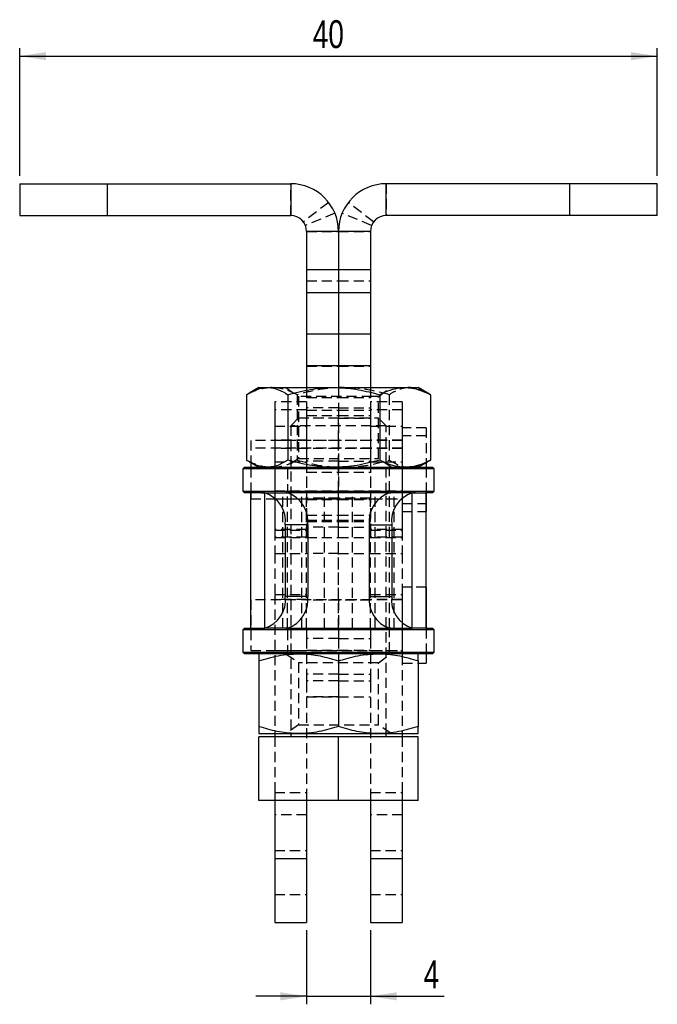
# Model space of a CAD drawing. Extents: x 16 to 201, y 40 to 142.
# Tile 3 of 4: x 100 to 140, y 53 to 115. Entities that reach past the tile are written whole.
import ezdxf

# ---------------------------------------------------------------- set-up
doc = ezdxf.new("R2010")
doc.units = 0
doc.header["$LTSCALE"] = 0.5
doc.linetypes.add('HIDDEN', pattern=[1.905, 1.27, -0.635])
doc.layers.get('0').update_dxf_attribs({"linetype": 'CONTINUOUS'})
doc.layers.add('FORMATO', color=179, linetype='CONTINUOUS')
doc.styles.add('SLDTEXTSTYLE0', font='TXT', dxfattribs={"width": 0.75})
doc.dimstyles.new('SLDDIMSTYLE0', dxfattribs={"dimtxt": 1.75, "dimasz": 1.651, "dimexe": 0, "dimexo": 0.0625, "dimgap": 0.4375, "dimtad": 1, "dimdec": 0, "dimrnd": 1e-09, "dimzin": 12, "dimtxsty": 'SLDTEXTSTYLE0', "dimsah": 1, "dimcen": 0.09, "dimazin": 3, "dimtfac": 1, "dimtdec": 0, "dimtofl": 0, "dimtmove": 0, "dimatfit": 3, "dimtolj": 1, "dimtzin": 12})
doc.dimstyles.new('SLDDIMSTYLE2', dxfattribs={"dimtxt": 1.75, "dimasz": 1.651, "dimexe": 0, "dimexo": 0.0625, "dimgap": 0.4375, "dimtad": 1, "dimdec": 3, "dimrnd": 1e-09, "dimzin": 12, "dimtxsty": 'SLDTEXTSTYLE0', "dimsah": 1, "dimcen": 0.09, "dimazin": 3, "dimtfac": 1, "dimtdec": 3, "dimtmove": 0, "dimatfit": 3, "dimtolj": 1, "dimtzin": 12})

# ---------------------------------------------------------------- blocks, each defined once
blk = doc.blocks.new('_D_7')
at = {"layer": 'FORMATO'}
for p, q in [((99.609, 104.794), (99.609, 112.794)), ((139.601, 104.794), (139.601, 112.794)), ((99.609, 112.294), (139.601, 112.294))]:
    blk.add_line(p, q, dxfattribs=at)
for points in [[(99.609, 112.294), (101.26, 112.04), (101.26, 112.548)], [(139.601, 112.294), (137.95, 112.548), (137.95, 112.04)]]:
    blk.add_solid(points, dxfattribs=at)
at = {"layer": 'FORMATO', "insert": (117.992, 114.55), "char_height": 1.75, "attachment_point": 1, "style": 'SLDTEXTSTYLE0'}
blk.add_mtext('40', dxfattribs=at)
blk = doc.blocks.new('_D_8')
at = {"layer": 'FORMATO'}
for p, q in [((117.605, 57.468), (117.605, 52.828)), ((121.605, 57.468), (121.605, 52.828)), ((117.605, 53.328), (114.43, 53.328)), ((117.605, 53.328), (121.605, 53.328)), ((121.605, 53.328), (126.241, 53.328))]:
    blk.add_line(p, q, dxfattribs=at)
for points in [[(117.605, 53.328), (115.954, 53.582), (115.954, 53.074)], [(121.605, 53.328), (123.256, 53.074), (123.256, 53.582)]]:
    blk.add_solid(points, dxfattribs=at)
at = {"layer": 'FORMATO', "insert": (124.948, 55.583), "char_height": 1.75, "attachment_point": 1, "style": 'SLDTEXTSTYLE0'}
blk.add_mtext('4', dxfattribs=at)

msp = doc.modelspace()

# ---------------------------------------------------------------- linework, layer by layer
at = {"color": 7, "linetype": 'CONTINUOUS'}
for p, q in [((99.60866, 104.2943), (99.60866, 102.2943)), ((99.60866, 104.2943), (105.10866, 104.2943)), ((105.10866, 102.2943), (105.10866, 104.2943)), ((105.10866, 104.2943), (116.60494, 104.2943)), ((116.60494, 104.2943), (116.60494, 102.2943)), ((122.60494, 102.2943), (122.60494, 104.2943)), ((134.10123, 104.2943), (122.60494, 104.2943)), ((134.10123, 104.2943), (134.10123, 102.2943)), ((139.60123, 104.2943), (134.10123, 104.2943)), ((139.60123, 102.2943), (139.60123, 104.2943)), ((99.60866, 102.2943), (105.10866, 102.2943)), ((105.10866, 102.2943), (116.60494, 102.2943)), ((134.10123, 102.2943), (122.60494, 102.2943)), ((139.60123, 102.2943), (134.10123, 102.2943)), ((119.60494, 101.2943), (117.60494, 101.2943)), ((117.60494, 101.2943), (117.60494, 98.90461)), ((119.60494, 101.2943), (119.60494, 98.90461)), ((121.60494, 101.2943), (119.60494, 101.2943)), ((121.60494, 101.2943), (121.60494, 98.90461)), ((117.60494, 98.90461), (119.60494, 98.90461)), ((117.60494, 98.90461), (117.60494, 97.4809)), ((119.60494, 98.90461), (119.60494, 97.4809)), ((119.60494, 98.90461), (121.60494, 98.90461)), ((121.60494, 98.90461), (121.60494, 97.4809)), ((117.60494, 97.4809), (119.60494, 97.4809)), ((117.60494, 97.4809), (117.60494, 94.87917)), ((119.60494, 97.4809), (119.60494, 94.87917)), ((119.60494, 97.4809), (121.60494, 97.4809)), ((121.60494, 97.4809), (121.60494, 94.87917)), ((117.60494, 94.87917), (119.60494, 94.87917)), ((117.60494, 94.87917), (117.60494, 92.87405)), ((119.60494, 94.87917), (119.60494, 92.87405)), ((119.60494, 94.87917), (121.60494, 94.87917)), ((121.60494, 94.87917), (121.60494, 92.87405)), ((119.60494, 92.87405), (117.60494, 92.87405)), ((117.60494, 92.87405), (117.60494, 91.50844)), ((121.60494, 92.87405), (119.60494, 92.87405)), ((119.60494, 92.87405), (119.60494, 91.50844)), ((121.60494, 92.87405), (121.60494, 91.50844)), ((114.60494, 91.50844), (114.00251, 91.16063)), ((114.60494, 91.50844), (115.13658, 91.50844)), ((115.13658, 91.50844), (119.31379, 91.50844)), ((119.31379, 91.50844), (123.78214, 91.50844)), ((123.78214, 91.50844), (124.60494, 91.50844)), ((125.20738, 91.16063), (124.60494, 91.50844)), ((113.84124, 91.06186), (113.84124, 86.95503)), ((116.43193, 91.06186), (116.43193, 86.95503)), ((122.19564, 91.06186), (122.19564, 86.95503)), ((125.36865, 91.06186), (125.20005, 91.14794)), ((125.36865, 91.06186), (125.36865, 86.95503)), ((113.70494, 86.50844), (113.60494, 86.40844)), ((113.70494, 86.50844), (125.50494, 86.50844)), ((114.00312, 86.85591), (114.60494, 86.50844)), ((114.10566, 86.79671), (114.10566, 86.50844)), ((124.60494, 86.50844), (125.20677, 86.85591)), ((125.10566, 86.79753), (125.10566, 86.50844)), ((125.20001, 86.86761), (125.36865, 86.95503)), ((125.60494, 86.40844), (125.50494, 86.50844)), ((113.60494, 86.40844), (113.60494, 85.00844)), ((125.60494, 86.40844), (113.60494, 86.40844)), ((125.60494, 85.00844), (125.60494, 86.40844)), ((113.60494, 85.00844), (113.70494, 84.90844)), ((113.60494, 85.00844), (125.60494, 85.00844)), ((114.10494, 84.90844), (113.70494, 84.90844)), ((114.77522, 84.90844), (114.10494, 84.90844)), ((114.10494, 76.40844), (114.10494, 84.90844)), ((114.98362, 84.8997), (114.77522, 84.90844)), ((114.77522, 84.90844), (114.92588, 84.90844)), ((114.98362, 76.41719), (114.98362, 84.8997)), ((114.98362, 84.8997), (116.39784, 84.8997)), ((116.39784, 84.8997), (116.32837, 84.90844)), ((122.75746, 84.90844), (116.44389, 84.90844)), ((116.60494, 84.90844), (116.60494, 84.85005)), ((122.60494, 84.85005), (122.60494, 84.90844)), ((122.81205, 84.8997), (122.88152, 84.90844)), ((124.22626, 84.8997), (122.81205, 84.8997)), ((124.22626, 84.8997), (124.43466, 84.90844)), ((124.22626, 76.41719), (124.22626, 84.8997)), ((124.43466, 84.90844), (124.284, 84.90844)), ((124.43466, 84.90844), (125.10494, 84.90844)), ((125.50494, 84.90844), (125.10494, 84.90844)), ((125.10494, 76.40844), (125.10494, 84.90844)), ((125.10566, 84.90844), (125.10566, 84.23344)), ((125.50494, 84.90844), (125.60494, 85.00844)), ((125.10494, 84.23344), (125.10566, 84.23344)), ((125.10566, 84.23344), (125.10566, 83.73889)), ((125.10494, 83.73889), (125.10566, 83.73889)), ((116.26571, 82.90844), (116.26571, 78.40844)), ((117.67992, 82.90844), (116.26571, 82.90844)), ((117.67992, 82.90844), (117.67992, 78.40844)), ((121.52996, 82.90844), (122.94418, 82.90844)), ((121.52996, 82.90844), (121.52996, 78.40844)), ((122.94418, 82.90844), (122.94418, 78.40844)), ((125.10566, 78.98344), (125.10494, 78.98344)), ((125.10566, 78.98344), (125.10566, 76.40844)), ((117.67992, 78.40844), (116.26571, 78.40844)), ((121.52996, 78.40844), (122.94418, 78.40844)), ((113.70494, 76.40844), (113.60494, 76.30844)), ((113.60494, 76.30844), (113.60494, 74.90844)), ((125.60494, 76.30844), (113.60494, 76.30844)), ((113.70494, 76.40844), (114.10494, 76.40844)), ((114.10494, 76.40844), (114.77522, 76.40844)), ((114.77522, 76.40844), (114.98362, 76.41719)), ((114.77522, 76.40844), (114.92588, 76.40844)), ((116.39784, 76.41719), (114.98362, 76.41719)), ((116.32837, 76.40844), (116.39784, 76.41719)), ((116.44639, 76.40844), (122.7699, 76.40844)), ((116.60494, 76.46684), (116.60494, 76.40844)), ((122.60494, 76.40844), (122.60494, 76.46684)), ((122.81205, 76.41719), (124.22626, 76.41719)), ((122.88152, 76.40844), (122.81205, 76.41719)), ((124.43466, 76.40844), (124.22626, 76.41719)), ((124.43466, 76.40844), (124.284, 76.40844)), ((125.10494, 76.40844), (124.43466, 76.40844)), ((125.10494, 76.40844), (125.50494, 76.40844)), ((125.60494, 76.30844), (125.50494, 76.40844)), ((125.60494, 74.90844), (125.60494, 76.30844)), ((113.60494, 74.90844), (113.70494, 74.80844)), ((113.60494, 74.90844), (125.60494, 74.90844)), ((125.50494, 74.80844), (113.70494, 74.80844)), ((125.10566, 74.80844), (125.10566, 74.23344)), ((125.50494, 74.80844), (125.60494, 74.90844)), ((114.60494, 74.36186), (114.60494, 70.25503)), ((119.60494, 74.36186), (119.60494, 70.25503)), ((124.60494, 74.36186), (124.60494, 70.25503)), ((124.60494, 74.23344), (125.10566, 74.23344)), ((114.60494, 69.80845), (117.10494, 69.80845)), ((115.60494, 69.80845), (115.60494, 69.60844)), ((116.60494, 69.80845), (116.60494, 69.60844)), ((117.10494, 69.80845), (122.10494, 69.80845)), ((122.10494, 69.80845), (124.60494, 69.80845)), ((122.60494, 69.60844), (122.60494, 69.80845)), ((123.60494, 69.80845), (123.60494, 69.60844)), ((114.60494, 65.60845), (114.60494, 69.60844)), ((119.60494, 69.60844), (114.60494, 69.60844)), ((119.60494, 65.60845), (119.60494, 69.60844)), ((124.60494, 69.60844), (119.60494, 69.60844)), ((124.60494, 65.60845), (124.60494, 69.60844)), ((119.60494, 65.60845), (114.60494, 65.60845)), ((115.60494, 65.60845), (115.60494, 61.96845)), ((117.60494, 65.60845), (117.60494, 61.96845)), ((124.60494, 65.60845), (119.60494, 65.60845)), ((121.60494, 65.60845), (121.60494, 61.96845)), ((123.60494, 65.60845), (123.60494, 61.96845)), ((115.60494, 61.96845), (117.60494, 61.96845)), ((115.60494, 61.96845), (115.60494, 57.96844)), ((117.60494, 61.96845), (117.60494, 57.96844)), ((121.60494, 61.96845), (123.60494, 61.96845)), ((121.60494, 61.96845), (121.60494, 57.96844)), ((123.60494, 61.96845), (123.60494, 57.96844)), ((115.60494, 57.96844), (117.60494, 57.96844)), ((121.60494, 57.96844), (123.60494, 57.96844))]:
    msp.add_line(p, q, dxfattribs=at)
at = {"color": 7, "linetype": 'HIDDEN'}
for p, q in [((105.10866, 102.2943), (105.10866, 104.2943)), ((116.60494, 102.2943), (116.60494, 104.2943)), ((122.60494, 104.2943), (122.60494, 102.2943)), ((134.10123, 104.2943), (134.10123, 102.2943)), ((118.98839, 103.11616), (117.39942, 101.90158)), ((121.81046, 101.90158), (120.2215, 103.11616)), ((119.37719, 102.44087), (117.52903, 101.67649)), ((121.68086, 101.67649), (119.83269, 102.44087)), ((117.60494, 101.2943), (119.60494, 101.2943)), ((119.60494, 101.2943), (121.60494, 101.2943)), ((117.60494, 98.20521), (119.60494, 98.20521)), ((119.60494, 98.20521), (121.60494, 98.20521)), ((117.60494, 92.85157), (119.60494, 92.85157)), ((119.60494, 92.85157), (121.60494, 92.85157)), ((116.30923, 91.50844), (117.10494, 90.95128)), ((117.60494, 91.50844), (117.60494, 90.22892)), ((119.60494, 91.50844), (119.60494, 90.22892)), ((121.60494, 91.50844), (121.60494, 90.22892)), ((122.10494, 90.95128), (122.90065, 91.50844)), ((117.01425, 91.06186), (117.01425, 86.95503)), ((121.69354, 90.95128), (117.10494, 90.95128)), ((117.10494, 90.95128), (117.10494, 87.06561)), ((117.60494, 90.88631), (119.60494, 90.88631)), ((119.60494, 90.88631), (121.60494, 90.88631)), ((122.10494, 90.95128), (121.69354, 90.95128)), ((122.10494, 87.06561), (122.10494, 90.95128)), ((122.77795, 91.06186), (122.77795, 86.95503)), ((115.60423, 90.60844), (115.60423, 82.61288)), ((117.60423, 90.60844), (115.60423, 90.60844)), ((117.60423, 90.60401), (115.60423, 90.60401)), ((117.60423, 90.60844), (117.60423, 82.61288)), ((119.60494, 90.22892), (117.60494, 90.22892)), ((117.60494, 90.22892), (117.60494, 86.8923)), ((119.60494, 90.22892), (119.60494, 89.75397)), ((119.60494, 90.22892), (121.60494, 90.22892)), ((119.60494, 90.22892), (119.60494, 86.8923)), ((121.60494, 90.22892), (121.60494, 86.8923)), ((121.60566, 90.60844), (121.60566, 82.61288)), ((123.60566, 90.60844), (121.60566, 90.60844)), ((123.60566, 90.60401), (121.60566, 90.60401)), ((123.60566, 90.60844), (123.60566, 82.61288)), ((117.60423, 90.10945), (115.60423, 90.10945)), ((115.60494, 90.10844), (115.60494, 89.09294)), ((117.60494, 90.10844), (115.60494, 90.10844)), ((117.10494, 89.60844), (116.60494, 89.10844)), ((117.10494, 89.60844), (122.10494, 89.60844)), ((117.60494, 90.08913), (119.60494, 90.08913)), ((117.60494, 89.75397), (119.60494, 89.75397)), ((119.60494, 89.58248), (117.60494, 89.58248)), ((119.60494, 90.08913), (121.60494, 90.08913)), ((119.60494, 89.75397), (119.60494, 89.58248)), ((119.60494, 89.75397), (121.60494, 89.75397)), ((119.60494, 89.58248), (121.60494, 89.58248)), ((119.60494, 88.18344), (119.60494, 89.58248)), ((123.60494, 90.10844), (121.60494, 90.10844)), ((123.60566, 90.10945), (121.60566, 90.10945)), ((122.60494, 89.10844), (122.10494, 89.60844)), ((123.60494, 90.10844), (123.60494, 89.09294)), ((115.60494, 89.09294), (117.60494, 89.09294)), ((115.60494, 89.09294), (115.60494, 82.55916)), ((122.60494, 89.10844), (116.60494, 89.10844)), ((116.60494, 89.10844), (116.60494, 84.90844)), ((121.60494, 89.09294), (123.60494, 89.09294)), ((122.60494, 84.90844), (122.60494, 89.10844)), ((123.60494, 89.09294), (123.60494, 82.55916)), ((125.10566, 88.98344), (123.60566, 88.98344)), ((125.10566, 88.98344), (125.10566, 86.79753)), ((125.10566, 88.48889), (123.60566, 88.48889)), ((114.10566, 88.19594), (114.10566, 86.79671)), ((123.60566, 88.19594), (114.10566, 88.19594)), ((123.60566, 87.70139), (114.10566, 87.70139)), ((117.60423, 88.18344), (115.60423, 88.18344)), ((117.60494, 88.20844), (115.60494, 88.20844)), ((119.60494, 88.18344), (117.60494, 88.18344)), ((119.60494, 86.60844), (119.60494, 88.18344)), ((121.60494, 88.18344), (119.60494, 88.18344)), ((123.60494, 88.20844), (121.60494, 88.20844)), ((123.60566, 88.18344), (121.60566, 88.18344)), ((117.60423, 87.68889), (115.60423, 87.68889)), ((119.60494, 87.68889), (117.60494, 87.68889)), ((121.60494, 87.68889), (119.60494, 87.68889)), ((123.60566, 87.68889), (121.60566, 87.68889)), ((114.10566, 86.50844), (114.10566, 85.02094)), ((115.60494, 86.84394), (117.60494, 86.84394)), ((116.30494, 86.50844), (116.40494, 86.40844)), ((117.10494, 87.06561), (116.30923, 86.50844)), ((117.10494, 87.06561), (122.10494, 87.06561)), ((119.60494, 86.8923), (117.60494, 86.8923)), ((117.60494, 86.8923), (117.60494, 84.90844)), ((119.60494, 86.8923), (121.60494, 86.8923)), ((119.60494, 86.8923), (119.60494, 84.90844)), ((119.60494, 85.03344), (119.60494, 86.60844)), ((121.60494, 86.8923), (121.60494, 84.90844)), ((121.60494, 86.84394), (123.60494, 86.84394)), ((122.90065, 86.50844), (122.10494, 87.06561)), ((122.80494, 86.40844), (122.90494, 86.50844)), ((125.10566, 86.50844), (125.10566, 84.90844)), ((116.40494, 86.40844), (116.40494, 85.00844)), ((117.60494, 86.19886), (119.60494, 86.19886)), ((119.60494, 86.19886), (121.60494, 86.19886)), ((122.80494, 85.00844), (122.80494, 86.40844)), ((114.10566, 85.02094), (114.10566, 84.52639)), ((114.10566, 85.02094), (123.60566, 85.02094)), ((114.98362, 76.40844), (114.98362, 84.90844)), ((115.60423, 85.03344), (117.60423, 85.03344)), ((116.10494, 76.40844), (116.10494, 84.90844)), ((116.40494, 85.00844), (116.30494, 84.90844)), ((116.39784, 76.41719), (116.39784, 84.8997)), ((116.60494, 84.85005), (116.60494, 76.46684)), ((117.31205, 76.40844), (117.31205, 84.90844)), ((117.60494, 85.03344), (119.60494, 85.03344)), ((117.60494, 76.40844), (117.60494, 84.90844)), ((118.72626, 76.40844), (118.72626, 84.90844)), ((119.60494, 82.75423), (119.60494, 85.03344)), ((119.60494, 85.03344), (121.60494, 85.03344)), ((119.60494, 76.40844), (119.60494, 84.90844)), ((120.48362, 76.40844), (120.48362, 84.90844)), ((121.60494, 76.40844), (121.60494, 84.90844)), ((121.60566, 85.03344), (123.60566, 85.03344)), ((121.89784, 76.40844), (121.89784, 84.90844)), ((122.60494, 76.46684), (122.60494, 84.85005)), ((122.90494, 84.90844), (122.80494, 85.00844)), ((122.81205, 76.41719), (122.81205, 84.8997)), ((123.10494, 76.40844), (123.10494, 84.90844)), ((124.22626, 76.40844), (124.22626, 84.90844)), ((114.10566, 84.52639), (123.60566, 84.52639)), ((115.60423, 84.53889), (117.60423, 84.53889)), ((119.60494, 84.56715), (117.60494, 84.56715)), ((117.60494, 84.53889), (119.60494, 84.53889)), ((117.60494, 84.49313), (119.60494, 84.49313)), ((121.60494, 84.56715), (119.60494, 84.56715)), ((119.60494, 84.53889), (121.60494, 84.53889)), ((119.60494, 84.49313), (121.60494, 84.49313)), ((121.60566, 84.53889), (123.60566, 84.53889)), ((123.60566, 84.23344), (125.10494, 84.23344)), ((117.60494, 83.51188), (119.60494, 83.51188)), ((119.60494, 83.51188), (121.60494, 83.51188)), ((123.60566, 83.73889), (125.10494, 83.73889)), ((117.60494, 83.1948), (119.60494, 83.1948)), ((117.60494, 83.10844), (119.60494, 83.10844)), ((119.60494, 82.75423), (117.60494, 82.75423)), ((119.60494, 83.1948), (121.60494, 83.1948)), ((119.60494, 83.10844), (121.60494, 83.10844)), ((119.60494, 82.75423), (121.60494, 82.75423)), ((119.60494, 81.10844), (119.60494, 82.75423)), ((117.60423, 82.61288), (115.60423, 82.61288)), ((115.60423, 82.61288), (115.60423, 82.11833)), ((115.60494, 82.55916), (117.60494, 82.55916)), ((115.60494, 82.55916), (115.60494, 81.10844)), ((117.60423, 82.61288), (117.60423, 82.11833)), ((121.60494, 82.55916), (123.60494, 82.55916)), ((123.60566, 82.61288), (121.60566, 82.61288)), ((121.60566, 82.61288), (121.60566, 82.11833)), ((123.60494, 82.55916), (123.60494, 81.10844)), ((123.60566, 82.61288), (123.60566, 82.11833)), ((117.60423, 82.11833), (115.60423, 82.11833)), ((115.60423, 82.11833), (115.60423, 82.11389)), ((115.60423, 82.11389), (117.60423, 82.11389)), ((117.60423, 82.11833), (117.60423, 82.11389)), ((117.60494, 82.10484), (119.60494, 82.10484)), ((119.60494, 82.10484), (121.60494, 82.10484)), ((123.60566, 82.11833), (121.60566, 82.11833)), ((121.60566, 82.11833), (121.60566, 82.11389)), ((121.60566, 82.11389), (123.60566, 82.11389)), ((123.60566, 82.11833), (123.60566, 82.11389)), ((115.60494, 81.10844), (117.60494, 81.10844)), ((115.60494, 81.10844), (115.60494, 78.53894)), ((119.60494, 81.10844), (117.60494, 81.10844)), ((119.60494, 81.10844), (121.60494, 81.10844)), ((119.60494, 78.18344), (119.60494, 81.10844)), ((121.60494, 81.10844), (123.60494, 81.10844)), ((123.60494, 81.10844), (123.60494, 78.53894)), ((115.60494, 78.53894), (115.60494, 69.80845)), ((115.60494, 78.53894), (117.60494, 78.53894)), ((121.60494, 78.53894), (123.60494, 78.53894)), ((123.60494, 78.53894), (123.60494, 69.80845)), ((123.60566, 78.98344), (123.60566, 74.23344)), ((125.10494, 78.98344), (123.60566, 78.98344)), ((114.10566, 78.19594), (114.10566, 75.02094)), ((123.60566, 78.19594), (114.10566, 78.19594)), ((117.60494, 78.20844), (115.60494, 78.20844)), ((119.60494, 78.18344), (117.60494, 78.18344)), ((119.60494, 78.18344), (119.60494, 76.40844)), ((121.60494, 78.18344), (119.60494, 78.18344)), ((123.60494, 78.20844), (121.60494, 78.20844)), ((116.30494, 76.40844), (116.40494, 76.30844)), ((116.40494, 76.30844), (116.40494, 74.90844)), ((116.60494, 76.40844), (116.60494, 69.80845)), ((117.60494, 76.40844), (117.60494, 75.77385)), ((119.60494, 76.40844), (119.60494, 75.77385)), ((121.60494, 76.40844), (121.60494, 75.77385)), ((122.60494, 69.80845), (122.60494, 76.40844)), ((122.80494, 76.30844), (122.90494, 76.40844)), ((122.80494, 74.90844), (122.80494, 76.30844)), ((125.10566, 76.40844), (125.10566, 74.80844)), ((119.60494, 75.77385), (117.60494, 75.77385)), ((117.60494, 75.77385), (117.60494, 73.53151)), ((119.60494, 75.77385), (121.60494, 75.77385)), ((119.60494, 75.77385), (119.60494, 73.53151)), ((121.60494, 75.77385), (121.60494, 73.53151)), ((114.10566, 75.02094), (123.60566, 75.02094)), ((115.60494, 75.00845), (117.60494, 75.00845)), ((116.40494, 74.90844), (116.30494, 74.80844)), ((116.30923, 74.80844), (117.10494, 74.25128)), ((117.60494, 75.03344), (119.60494, 75.03344)), ((119.60494, 75.03344), (121.60494, 75.03344)), ((121.60494, 75.00845), (123.60494, 75.00845)), ((122.10494, 74.25128), (122.90065, 74.80844)), ((122.90494, 74.80844), (122.80494, 74.90844)), ((122.10494, 74.25128), (117.10494, 74.25128)), ((117.10494, 74.25128), (117.10494, 70.36561)), ((122.10494, 70.36561), (122.10494, 74.25128)), ((123.60566, 74.23344), (124.60494, 74.23344)), ((119.60494, 73.53151), (117.60494, 73.53151)), ((117.60494, 73.53151), (117.60494, 73.10845)), ((119.60494, 73.53151), (121.60494, 73.53151)), ((119.60494, 73.53151), (119.60494, 73.10845)), ((121.60494, 73.53151), (121.60494, 73.10845)), ((119.60494, 73.10845), (117.60494, 73.10845)), ((117.60494, 73.10845), (117.60494, 73.01217)), ((117.60494, 73.01217), (117.60494, 66.10844)), ((119.60494, 73.10845), (121.60494, 73.10845)), ((119.60494, 73.10845), (119.60494, 72.12222)), ((121.60494, 73.10845), (121.60494, 73.01217)), ((121.60494, 73.01217), (121.60494, 66.10844)), ((119.60494, 72.12222), (117.60494, 72.12222)), ((117.60494, 72.10845), (119.60494, 72.10845)), ((119.60494, 72.12222), (121.60494, 72.12222)), ((119.60494, 72.12222), (119.60494, 72.10845)), ((119.60494, 72.10845), (121.60494, 72.10845)), ((117.10494, 70.36561), (116.30923, 69.80845)), ((117.10494, 70.36561), (122.10494, 70.36561)), ((122.90065, 69.80845), (122.10494, 70.36561)), ((115.60494, 69.60844), (115.60494, 66.10844)), ((123.60494, 69.60844), (123.60494, 66.10844)), ((115.60494, 66.10844), (117.60494, 66.10844)), ((115.60494, 66.10844), (115.60494, 65.60845)), ((117.60494, 66.10844), (117.60494, 65.60845)), ((121.60494, 66.10844), (123.60494, 66.10844)), ((121.60494, 66.10844), (121.60494, 65.60845)), ((123.60494, 66.10844), (123.60494, 65.60845)), ((117.60494, 64.71845), (115.60494, 64.71845)), ((123.60494, 64.71845), (121.60494, 64.71845)), ((115.60494, 62.46844), (117.60494, 62.46844)), ((121.60494, 62.46844), (123.60494, 62.46844)), ((115.60494, 61.96845), (117.60494, 61.96845)), ((121.60494, 61.96845), (123.60494, 61.96845)), ((115.60494, 59.71844), (117.60494, 59.71844)), ((121.60494, 59.71844), (123.60494, 59.71844))]:
    msp.add_line(p, q, dxfattribs=at)
at = {"color": 8, "linetype": 'CONTINUOUS'}
for p, q in [((116.39784, 84.8997), (116.39784, 84.90844)), ((122.81205, 84.8997), (122.81205, 84.90844)), ((116.39784, 76.40844), (116.39784, 76.41719)), ((122.81205, 76.40844), (122.81205, 76.41719))]:
    msp.add_line(p, q, dxfattribs=at)
at = {"color": 7, "linetype": 'CONTINUOUS'}
for centre, radius, start, end in [((116.60494, 101.2943), 3, 0, 90), ((122.60494, 101.2943), 3, 90, 180), ((116.60494, 101.2943), 1, 0, 90), ((122.60494, 101.2943), 1, 90, 180), ((114.41825, 83.12731), 1.86037, 353.2436231, 72.3079951), ((115.83247, 83.12731), 1.86037, 353.2436315, 72.3079915), ((123.37742, 83.12731), 1.86037, 107.6920085, 186.7563685), ((124.79163, 83.12731), 1.86037, 107.6920049, 186.7563769), ((114.41825, 78.18958), 1.86037, 287.6920202, 6.7563738), ((115.83247, 78.18958), 1.86037, 287.6920238, 6.7563654), ((123.37742, 78.18958), 1.86037, 173.2436346, 252.3079762), ((124.79163, 78.18958), 1.86037, 173.2436262, 252.3079798)]:
    msp.add_arc(centre, radius, start, end, dxfattribs=at)
for points, knots in [([(113.84124, 91.06186), (114.05158, 91.18326), (114.36912, 91.36654), (114.8048, 91.48914), (115.026, 91.50201), (115.13658, 91.50844)], [0, 0, 0, 0, 0.49525419, 0.74764884, 1, 1, 1, 1]), ([(115.13658, 91.50844), (115.16728, 91.50791), (115.39979, 91.50388), (115.83819, 91.40635), (116.23281, 91.17739), (116.43193, 91.06186)], [0, 0, 0, 0, 0.07006191, 0.53077025, 1, 1, 1, 1]), ([(116.43193, 91.06186), (116.8999, 91.18326), (117.60635, 91.36654), (118.57565, 91.48914), (119.06775, 91.50201), (119.31379, 91.50844)], [0, 0, 0, 0, 0.49525443, 0.747649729, 1, 1, 1, 1]), ([(119.31379, 91.50844), (119.38207, 91.50791), (119.89935, 91.50388), (120.87469, 91.40635), (121.75264, 91.17739), (122.19564, 91.06186)], [0, 0, 0, 0, 0.07006277, 0.53077036, 1, 1, 1, 1]), ([(122.19564, 91.06186), (122.31482, 91.12108), (122.63197, 91.27865), (123.16088, 91.46426), (123.57418, 91.49365), (123.78214, 91.50844)], [0, 0, 0, 0, 0.23023641, 0.6126675, 1, 1, 1, 1]), ([(123.78214, 91.50844), (123.91472, 91.50226), (124.24831, 91.4867), (124.78136, 91.34479), (125.17218, 91.15651), (125.36865, 91.06186)], [0, 0, 0, 0, 0.24700412, 0.62147539, 1, 1, 1, 1]), ([(115.13658, 86.50844), (115.10589, 86.50898), (114.87338, 86.51301), (114.43498, 86.61054), (114.04036, 86.8395), (113.84124, 86.95503)], [0, 0, 0, 0, 0.07006297, 0.53077081, 1, 1, 1, 1]), ([(116.43193, 86.95503), (116.22159, 86.83362), (115.90405, 86.65035), (115.46837, 86.52775), (115.24717, 86.51488), (115.13658, 86.50844)], [0, 0, 0, 0, 0.49525472, 0.74764968, 1, 1, 1, 1]), ([(119.31379, 86.50844), (119.2455, 86.50898), (118.72822, 86.51301), (117.75288, 86.61054), (116.87493, 86.8395), (116.43193, 86.95503)], [0, 0, 0, 0, 0.07006269, 0.53077036, 1, 1, 1, 1]), ([(122.19564, 86.95503), (121.72767, 86.83362), (121.02122, 86.65035), (120.05193, 86.52775), (119.55982, 86.51488), (119.31379, 86.50844)], [0, 0, 0, 0, 0.49525434, 0.74764972, 1, 1, 1, 1]), ([(123.78214, 86.50844), (123.57698, 86.52286), (123.16369, 86.5519), (122.63467, 86.7369), (122.31482, 86.89581), (122.19564, 86.95503)], [0, 0, 0, 0, 0.382117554, 0.769764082, 1, 1, 1, 1]), ([(125.36865, 86.95503), (125.17414, 86.86125), (124.78334, 86.67284), (124.25031, 86.53029), (123.91472, 86.51463), (123.78214, 86.50844)], [0, 0, 0, 0, 0.37479252, 0.75299549, 1, 1, 1, 1]), ([(114.60494, 74.36186), (115.0109, 74.48326), (115.62375, 74.66654), (116.46461, 74.78914), (116.89151, 74.80201), (117.10494, 74.80844)], [0, 0, 0, 0, 0.49525426, 0.74764952, 1, 1, 1, 1]), ([(114.60494, 74.80844), (114.60494, 74.79403), (114.60494, 74.76499), (114.60494, 74.57999), (114.60494, 74.42108), (114.60494, 74.36186)], [0, 0, 0, 0, 0.38211746, 0.76976396, 1, 1, 1, 1]), ([(117.10494, 74.80844), (117.16418, 74.80791), (117.61292, 74.80388), (118.45903, 74.70635), (119.22064, 74.47739), (119.60494, 74.36186)], [0, 0, 0, 0, 0.07006285, 0.53077022, 1, 1, 1, 1]), ([(119.60494, 74.36186), (120.0109, 74.48326), (120.62375, 74.66654), (121.46461, 74.78914), (121.89151, 74.80201), (122.10494, 74.80844)], [0, 0, 0, 0, 0.495254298, 0.747649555, 1, 1, 1, 1]), ([(122.10494, 74.80844), (122.16418, 74.80791), (122.61292, 74.80388), (123.45903, 74.70635), (124.22064, 74.47739), (124.60494, 74.36186)], [0, 0, 0, 0, 0.07006285, 0.53077025, 1, 1, 1, 1]), ([(124.60494, 74.36186), (124.60494, 74.42108), (124.60494, 74.57865), (124.60494, 74.76426), (124.60494, 74.79365), (124.60494, 74.80844)], [0, 0, 0, 0, 0.23023654, 0.6126673, 1, 1, 1, 1]), ([(117.10494, 69.80845), (117.04571, 69.80898), (116.59696, 69.81301), (115.75086, 69.91054), (114.98924, 70.1395), (114.60494, 70.25503)], [0, 0, 0, 0, 0.07006285, 0.53077029, 1, 1, 1, 1]), ([(114.60494, 70.25503), (114.60494, 70.19581), (114.60494, 70.03824), (114.60494, 69.85263), (114.60494, 69.82324), (114.60494, 69.80845)], [0, 0, 0, 0, 0.23023657, 0.61266725, 1, 1, 1, 1]), ([(119.60494, 70.25503), (119.19898, 70.13362), (118.58613, 69.95035), (117.74528, 69.82775), (117.31837, 69.81488), (117.10494, 69.80845)], [0, 0, 0, 0, 0.49525421, 0.74764954, 1, 1, 1, 1]), ([(122.10494, 69.80845), (122.04571, 69.80898), (121.59696, 69.81301), (120.75086, 69.91054), (119.98924, 70.1395), (119.60494, 70.25503)], [0, 0, 0, 0, 0.07006285, 0.53077025, 1, 1, 1, 1]), ([(124.60494, 70.25503), (124.19898, 70.13362), (123.58613, 69.95035), (122.74528, 69.82775), (122.31837, 69.81488), (122.10494, 69.80845)], [0, 0, 0, 0, 0.49525418, 0.7476495, 1, 1, 1, 1]), ([(124.60494, 69.80845), (124.60494, 69.82286), (124.60494, 69.8519), (124.60494, 70.0369), (124.60494, 70.19581), (124.60494, 70.25503)], [0, 0, 0, 0, 0.3821175, 0.76976393, 1, 1, 1, 1])]:
    msp.add_open_spline(points, degree=3, knots=knots, dxfattribs=at)
at = {"color": 7, "linetype": 'HIDDEN'}
for points, knots in [([(115.42774, 91.50844), (115.22258, 91.49403), (114.80928, 91.46499), (114.28027, 91.27999), (113.96042, 91.12108), (113.84124, 91.06186)], [0, 0, 0, 0, 0.38211748, 0.76976404, 1, 1, 1, 1]), ([(117.01425, 91.06186), (116.81973, 91.15564), (116.42894, 91.34405), (115.89591, 91.4866), (115.56032, 91.50226), (115.42774, 91.50844)], [0, 0, 0, 0, 0.37479251, 0.75299545, 1, 1, 1, 1]), ([(119.8961, 91.50844), (119.82782, 91.50791), (119.31053, 91.50388), (118.33519, 91.40635), (117.45724, 91.17739), (117.01425, 91.06186)], [0, 0, 0, 0, 0.07006277, 0.53077036, 1, 1, 1, 1]), ([(122.77795, 91.06186), (122.30999, 91.18326), (121.60353, 91.36654), (120.63424, 91.48914), (120.14213, 91.50201), (119.8961, 91.50844)], [0, 0, 0, 0, 0.49525443, 0.747649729, 1, 1, 1, 1]), ([(124.0733, 91.50844), (124.04261, 91.50791), (123.81009, 91.50388), (123.3717, 91.40635), (122.97707, 91.17739), (122.77795, 91.06186)], [0, 0, 0, 0, 0.07006191, 0.53077025, 1, 1, 1, 1]), ([(125.20005, 91.14794), (125.0455, 91.2361), (124.78369, 91.38545), (124.40503, 91.48855), (124.18387, 91.50181), (124.0733, 91.50844)], [0, 0, 0, 0, 0.41878432, 0.7094172, 1, 1, 1, 1]), ([(113.84124, 86.95503), (113.96042, 86.89581), (114.27757, 86.73824), (114.80648, 86.55263), (115.21978, 86.52324), (115.42774, 86.50844)], [0, 0, 0, 0, 0.23023647, 0.61266761, 1, 1, 1, 1]), ([(115.42774, 86.50844), (115.56032, 86.51463), (115.8939, 86.53019), (116.42696, 86.6721), (116.81778, 86.86038), (117.01425, 86.95503)], [0, 0, 0, 0, 0.24700415, 0.62147541, 1, 1, 1, 1]), ([(117.01425, 86.95503), (117.48221, 86.83362), (118.18867, 86.65035), (119.15796, 86.52775), (119.65007, 86.51488), (119.8961, 86.50844)], [0, 0, 0, 0, 0.49525434, 0.74764972, 1, 1, 1, 1]), ([(119.8961, 86.50844), (119.96438, 86.50898), (120.48167, 86.51301), (121.45701, 86.61054), (122.33496, 86.8395), (122.77795, 86.95503)], [0, 0, 0, 0, 0.07006269, 0.53077028, 1, 1, 1, 1]), ([(122.77795, 86.95503), (122.9883, 86.83362), (123.30584, 86.65035), (123.74152, 86.52775), (123.96271, 86.51488), (124.0733, 86.50844)], [0, 0, 0, 0, 0.49525472, 0.74764968, 1, 1, 1, 1]), ([(124.0733, 86.50844), (124.10399, 86.509), (124.33649, 86.5132), (124.71768, 86.59211), (125.05668, 86.78574), (125.20001, 86.86761)], [0, 0, 0, 0, 0.08069266, 0.6112974, 1, 1, 1, 1])]:
    msp.add_open_spline(points, degree=3, knots=knots, dxfattribs=at)

# ---------------------------------------------------------------- dimensions: what is measured, and where the dimension line sits
at = {"layer": 'FORMATO'}
for base, p1, p2, dimstyle, picture, middle in [((139.60123, 112.29432), (99.60866, 104.2943), (139.60123, 104.2943), 'SLDDIMSTYLE0', '_D_7', (119.28547, 112.29432)), ((121.60494, 53.32753), (117.60494, 57.96844), (121.60494, 57.96844), 'SLDDIMSTYLE2', '_D_8', (125.59431, 53.32753))]:
    dim = msp.add_linear_dim(base=base, p1=p1, p2=p2, dimstyle=dimstyle, dxfattribs=at)
    dim.commit()
    dim.dimension.update_dxf_attribs({"geometry": picture, "text_midpoint": middle, "dimtype": 160})

doc.saveas('drawing.dxf')
